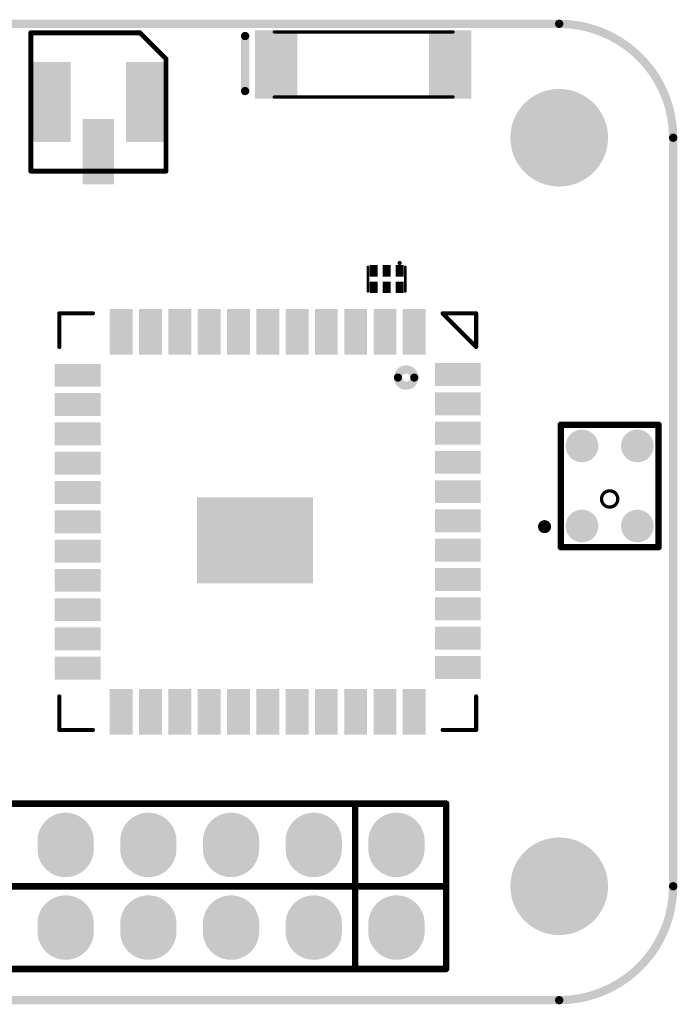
# Model space of a CAD drawing. Header units: millimetres. Extents: x 204.7 to 270.4, y 184.1 to 215.6.
# Tile 6 of 6: x 250.2 to 270.4, y 184.1 to 214.3. Entities that reach past the tile are written whole.
import ezdxf

# ---------------------------------------------------------------- set-up
doc = ezdxf.new("R2010")
doc.units = ezdxf.units.MM
for name, color, linetype in [('BottomLayer', 5, 'Continuous'), ('BottomSolder', 6, 'Continuous'), ('KeepOutLayer', 6, 'Continuous'), ('MidLayer1', 16, 'Continuous'), ('MidLayer2', 76, 'Continuous'), ('MultiLayer', 9, 'Continuous'), ('PadHoleLayer', 156, 'Continuous'), ('TopLayer', 1, 'Continuous'), ('TopOverlay', 2, 'Continuous'), ('TopPaste', 8, 'Continuous'), ('TopSolder', 216, 'Continuous')]:
    doc.layers.add(name, color=color, linetype=linetype)

# ---------------------------------------------------------------- blocks, each defined once
blk = doc.blocks.new('U_FL_R_1')
at = {"layer": 'TopLayer'}
for points in [[(-1.125, 0.95), (1.125, 0.95), (-1.125, 2), (1.125, 2)], [(-2.425, -0.381), (-0.625, -0.381), (-2.425, 0.381), (-0.625, 0.381)], [(-1.125, -2), (1.125, -2), (-1.125, -0.95), (1.125, -0.95)]]:
    blk.add_solid(points, dxfattribs=at)
at = {"layer": 'TopOverlay', "const_width": 0.15}
for points in [[(-2.126, 2.076), (-2.126, -2.076)], [(-2.126, 2.076), (2.126, 2.076)], [(2.126, 2.076), (2.126, -1.274)], [(2.126, -1.274), (1.324, -2.076)], [(-2.126, -2.076), (1.324, -2.076)]]:
    blk.add_lwpolyline(points, dxfattribs=at)
at = {"layer": 'TopOverlay', "const_width": 0.075}
for points in [[(-2.164, 2.076, 1), (-2.089, 2.076, 1)], [(-2.164, 2.076, 1), (-2.089, 2.076, 1)], [(2.089, 2.076, 1), (2.164, 2.076, 1)], [(2.089, 2.076, 1), (2.164, 2.076, 1)], [(2.089, -1.274, 1), (2.164, -1.274, 1)], [(2.089, -1.274, 1), (2.164, -1.274, 1)], [(-2.164, -2.076, 1), (-2.089, -2.076, 1)], [(-2.164, -2.076, 1), (-2.089, -2.076, 1)], [(1.286, -2.076, 1), (1.361, -2.076, 1)], [(1.286, -2.076, 1), (1.361, -2.076, 1)]]:
    blk.add_lwpolyline(points, format="xyb", close=True, dxfattribs=at)
at = {"layer": 'TopPaste'}
for points in [[(-1.125, 0.95), (1.125, 0.95), (-1.125, 2), (1.125, 2)], [(-2.425, -0.381), (-0.625, -0.381), (-2.425, 0.381), (-0.625, 0.381)], [(-1.125, -2), (1.125, -2), (-1.125, -0.95), (1.125, -0.95)]]:
    blk.add_solid(points, dxfattribs=at)
at = {"layer": 'TopSolder'}
for points in [[(-1.227, 0.848), (1.227, 0.848), (-1.227, 2.102), (1.227, 2.102)], [(-2.527, -0.483), (-0.523, -0.483), (-2.527, 0.483), (-0.523, 0.483)], [(-1.227, -2.102), (1.227, -2.102), (-1.227, -0.848), (1.227, -0.848)]]:
    blk.add_solid(points, dxfattribs=at)
blk = doc.blocks.new('H______20X2_4')
at = {"layer": 'BottomLayer', "const_width": 1.524}
for points in [[(-0.127, 0), (0.127, 0)], [(2.413, 0), (2.667, 0)], [(-0.127, -2.54), (0.127, -2.54)], [(2.413, -2.54), (2.667, -2.54)], [(-0.127, -5.08), (0.127, -5.08)], [(2.413, -5.08), (2.667, -5.08)], [(-0.127, -7.62), (0.127, -7.62)], [(2.413, -7.62), (2.667, -7.62)], [(-0.127, -10.16), (0.127, -10.16)], [(2.413, -10.16), (2.667, -10.16)]]:
    blk.add_lwpolyline(points, dxfattribs=at)
at = {"layer": 'BottomLayer', "const_width": 0.762}
for points in [[(-0.508, 0, 1), (0.254, 0, 1)], [(-0.254, 0, 1), (0.508, 0, 1)], [(2.032, 0, 1), (2.794, 0, 1)], [(2.286, 0, 1), (3.048, 0, 1)], [(-0.508, -2.54, 1), (0.254, -2.54, 1)], [(-0.254, -2.54, 1), (0.508, -2.54, 1)], [(2.032, -2.54, 1), (2.794, -2.54, 1)], [(2.286, -2.54, 1), (3.048, -2.54, 1)], [(-0.508, -5.08, 1), (0.254, -5.08, 1)], [(-0.254, -5.08, 1), (0.508, -5.08, 1)], [(2.032, -5.08, 1), (2.794, -5.08, 1)], [(2.286, -5.08, 1), (3.048, -5.08, 1)], [(-0.508, -7.62, 1), (0.254, -7.62, 1)], [(-0.254, -7.62, 1), (0.508, -7.62, 1)], [(2.032, -7.62, 1), (2.794, -7.62, 1)], [(2.286, -7.62, 1), (3.048, -7.62, 1)], [(-0.508, -10.16, 1), (0.254, -10.16, 1)], [(-0.254, -10.16, 1), (0.508, -10.16, 1)], [(2.032, -10.16, 1), (2.794, -10.16, 1)], [(2.286, -10.16, 1), (3.048, -10.16, 1)]]:
    blk.add_lwpolyline(points, format="xyb", close=True, dxfattribs=at)
at = {"layer": 'BottomSolder', "const_width": 1.7272}
for points in [[(-0.127, 0), (0.127, 0)], [(2.413, 0), (2.667, 0)], [(-0.127, -2.54), (0.127, -2.54)], [(2.413, -2.54), (2.667, -2.54)], [(-0.127, -5.08), (0.127, -5.08)], [(2.413, -5.08), (2.667, -5.08)], [(-0.127, -7.62), (0.127, -7.62)], [(2.413, -7.62), (2.667, -7.62)], [(-0.127, -10.16), (0.127, -10.16)], [(2.413, -10.16), (2.667, -10.16)]]:
    blk.add_lwpolyline(points, dxfattribs=at)
at = {"layer": 'BottomSolder', "const_width": 0.8636}
for points in [[(-0.5588, 0, 1), (0.3048, 0, 1)], [(-0.3048, 0, 1), (0.5588, 0, 1)], [(1.9812, 0, 1), (2.8448, 0, 1)], [(2.2352, 0, 1), (3.0988, 0, 1)], [(-0.5588, -2.54, 1), (0.3048, -2.54, 1)], [(-0.3048, -2.54, 1), (0.5588, -2.54, 1)], [(1.9812, -2.54, 1), (2.8448, -2.54, 1)], [(2.2352, -2.54, 1), (3.0988, -2.54, 1)], [(-0.5588, -5.08, 1), (0.3048, -5.08, 1)], [(-0.3048, -5.08, 1), (0.5588, -5.08, 1)], [(1.9812, -5.08, 1), (2.8448, -5.08, 1)], [(2.2352, -5.08, 1), (3.0988, -5.08, 1)], [(-0.5588, -7.62, 1), (0.3048, -7.62, 1)], [(-0.3048, -7.62, 1), (0.5588, -7.62, 1)], [(1.9812, -7.62, 1), (2.8448, -7.62, 1)], [(2.2352, -7.62, 1), (3.0988, -7.62, 1)], [(-0.5588, -10.16, 1), (0.3048, -10.16, 1)], [(-0.3048, -10.16, 1), (0.5588, -10.16, 1)], [(1.9812, -10.16, 1), (2.8448, -10.16, 1)], [(2.2352, -10.16, 1), (3.0988, -10.16, 1)]]:
    blk.add_lwpolyline(points, format="xyb", close=True, dxfattribs=at)
at = {"layer": 'MidLayer1', "const_width": 1.524}
for points in [[(-0.127, 0), (0.127, 0)], [(2.413, 0), (2.667, 0)], [(-0.127, -2.54), (0.127, -2.54)], [(2.413, -2.54), (2.667, -2.54)], [(-0.127, -5.08), (0.127, -5.08)], [(2.413, -5.08), (2.667, -5.08)], [(-0.127, -7.62), (0.127, -7.62)], [(2.413, -7.62), (2.667, -7.62)], [(-0.127, -10.16), (0.127, -10.16)], [(2.413, -10.16), (2.667, -10.16)]]:
    blk.add_lwpolyline(points, dxfattribs=at)
at = {"layer": 'MidLayer1', "const_width": 0.762}
for points in [[(-0.508, 0, 1), (0.254, 0, 1)], [(-0.254, 0, 1), (0.508, 0, 1)], [(2.032, 0, 1), (2.794, 0, 1)], [(2.286, 0, 1), (3.048, 0, 1)], [(-0.508, -2.54, 1), (0.254, -2.54, 1)], [(-0.254, -2.54, 1), (0.508, -2.54, 1)], [(2.032, -2.54, 1), (2.794, -2.54, 1)], [(2.286, -2.54, 1), (3.048, -2.54, 1)], [(-0.508, -5.08, 1), (0.254, -5.08, 1)], [(-0.254, -5.08, 1), (0.508, -5.08, 1)], [(2.032, -5.08, 1), (2.794, -5.08, 1)], [(2.286, -5.08, 1), (3.048, -5.08, 1)], [(-0.508, -7.62, 1), (0.254, -7.62, 1)], [(-0.254, -7.62, 1), (0.508, -7.62, 1)], [(2.032, -7.62, 1), (2.794, -7.62, 1)], [(2.286, -7.62, 1), (3.048, -7.62, 1)], [(-0.508, -10.16, 1), (0.254, -10.16, 1)], [(-0.254, -10.16, 1), (0.508, -10.16, 1)], [(2.032, -10.16, 1), (2.794, -10.16, 1)], [(2.286, -10.16, 1), (3.048, -10.16, 1)]]:
    blk.add_lwpolyline(points, format="xyb", close=True, dxfattribs=at)
at = {"layer": 'MidLayer2', "const_width": 1.524}
for points in [[(-0.127, 0), (0.127, 0)], [(2.413, 0), (2.667, 0)], [(-0.127, -2.54), (0.127, -2.54)], [(2.413, -2.54), (2.667, -2.54)], [(-0.127, -5.08), (0.127, -5.08)], [(2.413, -5.08), (2.667, -5.08)], [(-0.127, -7.62), (0.127, -7.62)], [(2.413, -7.62), (2.667, -7.62)], [(-0.127, -10.16), (0.127, -10.16)], [(2.413, -10.16), (2.667, -10.16)]]:
    blk.add_lwpolyline(points, dxfattribs=at)
at = {"layer": 'MidLayer2', "const_width": 0.762}
for points in [[(-0.508, 0, 1), (0.254, 0, 1)], [(-0.254, 0, 1), (0.508, 0, 1)], [(2.032, 0, 1), (2.794, 0, 1)], [(2.286, 0, 1), (3.048, 0, 1)], [(-0.508, -2.54, 1), (0.254, -2.54, 1)], [(-0.254, -2.54, 1), (0.508, -2.54, 1)], [(2.032, -2.54, 1), (2.794, -2.54, 1)], [(2.286, -2.54, 1), (3.048, -2.54, 1)], [(-0.508, -5.08, 1), (0.254, -5.08, 1)], [(-0.254, -5.08, 1), (0.508, -5.08, 1)], [(2.032, -5.08, 1), (2.794, -5.08, 1)], [(2.286, -5.08, 1), (3.048, -5.08, 1)], [(-0.508, -7.62, 1), (0.254, -7.62, 1)], [(-0.254, -7.62, 1), (0.508, -7.62, 1)], [(2.032, -7.62, 1), (2.794, -7.62, 1)], [(2.286, -7.62, 1), (3.048, -7.62, 1)], [(-0.508, -10.16, 1), (0.254, -10.16, 1)], [(-0.254, -10.16, 1), (0.508, -10.16, 1)], [(2.032, -10.16, 1), (2.794, -10.16, 1)], [(2.286, -10.16, 1), (3.048, -10.16, 1)]]:
    blk.add_lwpolyline(points, format="xyb", close=True, dxfattribs=at)
at = {"layer": 'MultiLayer', "const_width": 1.524}
for points in [[(-0.127, 0), (0.127, 0)], [(2.413, 0), (2.667, 0)], [(-0.127, -2.54), (0.127, -2.54)], [(2.413, -2.54), (2.667, -2.54)], [(-0.127, -5.08), (0.127, -5.08)], [(2.413, -5.08), (2.667, -5.08)], [(-0.127, -7.62), (0.127, -7.62)], [(2.413, -7.62), (2.667, -7.62)], [(-0.127, -10.16), (0.127, -10.16)], [(2.413, -10.16), (2.667, -10.16)]]:
    blk.add_lwpolyline(points, dxfattribs=at)
at = {"layer": 'MultiLayer', "const_width": 0.762}
for points in [[(-0.508, 0, 1), (0.254, 0, 1)], [(-0.254, 0, 1), (0.508, 0, 1)], [(2.032, 0, 1), (2.794, 0, 1)], [(2.286, 0, 1), (3.048, 0, 1)], [(-0.508, -2.54, 1), (0.254, -2.54, 1)], [(-0.254, -2.54, 1), (0.508, -2.54, 1)], [(2.032, -2.54, 1), (2.794, -2.54, 1)], [(2.286, -2.54, 1), (3.048, -2.54, 1)], [(-0.508, -5.08, 1), (0.254, -5.08, 1)], [(-0.254, -5.08, 1), (0.508, -5.08, 1)], [(2.032, -5.08, 1), (2.794, -5.08, 1)], [(2.286, -5.08, 1), (3.048, -5.08, 1)], [(-0.508, -7.62, 1), (0.254, -7.62, 1)], [(-0.254, -7.62, 1), (0.508, -7.62, 1)], [(2.032, -7.62, 1), (2.794, -7.62, 1)], [(2.286, -7.62, 1), (3.048, -7.62, 1)], [(-0.508, -10.16, 1), (0.254, -10.16, 1)], [(-0.254, -10.16, 1), (0.508, -10.16, 1)], [(2.032, -10.16, 1), (2.794, -10.16, 1)], [(2.286, -10.16, 1), (3.048, -10.16, 1)]]:
    blk.add_lwpolyline(points, format="xyb", close=True, dxfattribs=at)
at = {"layer": 'PadHoleLayer', "const_width": 0.4445}
for points in [[(-0.22225, 0, 1), (0.22225, 0, 1)], [(2.31775, 0, 1), (2.76225, 0, 1)], [(-0.22225, -2.54, 1), (0.22225, -2.54, 1)], [(2.31775, -2.54, 1), (2.76225, -2.54, 1)], [(-0.22225, -5.08, 1), (0.22225, -5.08, 1)], [(2.31775, -5.08, 1), (2.76225, -5.08, 1)], [(-0.22225, -7.62, 1), (0.22225, -7.62, 1)], [(2.31775, -7.62, 1), (2.76225, -7.62, 1)], [(-0.22225, -10.16, 1), (0.22225, -10.16, 1)], [(2.31775, -10.16, 1), (2.76225, -10.16, 1)]]:
    blk.add_lwpolyline(points, format="xyb", close=True, dxfattribs=at)
at = {"layer": 'TopLayer', "const_width": 1.524}
for points in [[(-0.127, 0), (0.127, 0)], [(2.413, 0), (2.667, 0)], [(-0.127, -2.54), (0.127, -2.54)], [(2.413, -2.54), (2.667, -2.54)], [(-0.127, -5.08), (0.127, -5.08)], [(2.413, -5.08), (2.667, -5.08)], [(-0.127, -7.62), (0.127, -7.62)], [(2.413, -7.62), (2.667, -7.62)], [(-0.127, -10.16), (0.127, -10.16)], [(2.413, -10.16), (2.667, -10.16)]]:
    blk.add_lwpolyline(points, dxfattribs=at)
at = {"layer": 'TopLayer', "const_width": 0.762}
for points in [[(-0.508, 0, 1), (0.254, 0, 1)], [(-0.254, 0, 1), (0.508, 0, 1)], [(2.032, 0, 1), (2.794, 0, 1)], [(2.286, 0, 1), (3.048, 0, 1)], [(-0.508, -2.54, 1), (0.254, -2.54, 1)], [(-0.254, -2.54, 1), (0.508, -2.54, 1)], [(2.032, -2.54, 1), (2.794, -2.54, 1)], [(2.286, -2.54, 1), (3.048, -2.54, 1)], [(-0.508, -5.08, 1), (0.254, -5.08, 1)], [(-0.254, -5.08, 1), (0.508, -5.08, 1)], [(2.032, -5.08, 1), (2.794, -5.08, 1)], [(2.286, -5.08, 1), (3.048, -5.08, 1)], [(-0.508, -7.62, 1), (0.254, -7.62, 1)], [(-0.254, -7.62, 1), (0.508, -7.62, 1)], [(2.032, -7.62, 1), (2.794, -7.62, 1)], [(2.286, -7.62, 1), (3.048, -7.62, 1)], [(-0.508, -10.16, 1), (0.254, -10.16, 1)], [(-0.254, -10.16, 1), (0.508, -10.16, 1)], [(2.032, -10.16, 1), (2.794, -10.16, 1)], [(2.286, -10.16, 1), (3.048, -10.16, 1)]]:
    blk.add_lwpolyline(points, format="xyb", close=True, dxfattribs=at)
at = {"layer": 'TopOverlay', "const_width": 0.2}
for points in [[(-1.27, -49.53), (-1.27, 1.524)], [(1.27, 1.524), (-1.27, 1.524)], [(3.81, 1.524), (1.27, 1.524)], [(1.27, -49.53), (1.27, 1.524)], [(1.27, -49.53), (1.27, 1.524)], [(3.81, -49.53), (3.81, 1.524)], [(1.27, -1.27), (-1.27, -1.27)], [(3.81, -1.27), (1.27, -1.27)]]:
    blk.add_lwpolyline(points, dxfattribs=at)
at = {"layer": 'TopOverlay', "const_width": 0.1}
for points in [[(-1.32, 1.524, 1), (-1.22, 1.524, 1)], [(-1.32, 1.524, 1), (-1.22, 1.524, 1)], [(1.22, 1.524, 1), (1.32, 1.524, 1)], [(1.22, 1.524, 1), (1.32, 1.524, 1)], [(1.22, 1.524, 1), (1.32, 1.524, 1)], [(1.22, 1.524, 1), (1.32, 1.524, 1)], [(3.76, 1.524, 1), (3.86, 1.524, 1)], [(3.76, 1.524, 1), (3.86, 1.524, 1)], [(-1.32, -1.27, 1), (-1.22, -1.27, 1)], [(1.22, -1.27, 1), (1.32, -1.27, 1)], [(1.22, -1.27, 1), (1.32, -1.27, 1)], [(3.76, -1.27, 1), (3.86, -1.27, 1)]]:
    blk.add_lwpolyline(points, format="xyb", close=True, dxfattribs=at)
at = {"layer": 'TopSolder', "const_width": 1.7272}
for points in [[(-0.127, 0), (0.127, 0)], [(2.413, 0), (2.667, 0)], [(-0.127, -2.54), (0.127, -2.54)], [(2.413, -2.54), (2.667, -2.54)], [(-0.127, -5.08), (0.127, -5.08)], [(2.413, -5.08), (2.667, -5.08)], [(-0.127, -7.62), (0.127, -7.62)], [(2.413, -7.62), (2.667, -7.62)], [(-0.127, -10.16), (0.127, -10.16)], [(2.413, -10.16), (2.667, -10.16)]]:
    blk.add_lwpolyline(points, dxfattribs=at)
at = {"layer": 'TopSolder', "const_width": 0.8636}
for points in [[(-0.5588, 0, 1), (0.3048, 0, 1)], [(-0.3048, 0, 1), (0.5588, 0, 1)], [(1.9812, 0, 1), (2.8448, 0, 1)], [(2.2352, 0, 1), (3.0988, 0, 1)], [(-0.5588, -2.54, 1), (0.3048, -2.54, 1)], [(-0.3048, -2.54, 1), (0.5588, -2.54, 1)], [(1.9812, -2.54, 1), (2.8448, -2.54, 1)], [(2.2352, -2.54, 1), (3.0988, -2.54, 1)], [(-0.5588, -5.08, 1), (0.3048, -5.08, 1)], [(-0.3048, -5.08, 1), (0.5588, -5.08, 1)], [(1.9812, -5.08, 1), (2.8448, -5.08, 1)], [(2.2352, -5.08, 1), (3.0988, -5.08, 1)], [(-0.5588, -7.62, 1), (0.3048, -7.62, 1)], [(-0.3048, -7.62, 1), (0.5588, -7.62, 1)], [(1.9812, -7.62, 1), (2.8448, -7.62, 1)], [(2.2352, -7.62, 1), (3.0988, -7.62, 1)], [(-0.5588, -10.16, 1), (0.3048, -10.16, 1)], [(-0.3048, -10.16, 1), (0.5588, -10.16, 1)], [(1.9812, -10.16, 1), (2.8448, -10.16, 1)], [(2.2352, -10.16, 1), (3.0988, -10.16, 1)]]:
    blk.add_lwpolyline(points, format="xyb", close=True, dxfattribs=at)
blk = doc.blocks.new('QFN44__6223A_SRD_10')
at = {"layer": 'TopLayer'}
for points in [[(-4.25, 6.437), (-4.75, 6.437), (-4.25, 5.237), (-4.75, 5.237)], [(-3.35, 6.437), (-3.85, 6.437), (-3.35, 5.237), (-3.85, 5.237)], [(-2.45, 6.437), (-2.95, 6.437), (-2.45, 5.237), (-2.95, 5.237)], [(-1.55, 6.437), (-2.05, 6.437), (-1.55, 5.237), (-2.05, 5.237)], [(-0.65, 6.437), (-1.15, 6.437), (-0.65, 5.237), (-1.15, 5.237)], [(0.25, 6.437), (-0.25, 6.437), (0.25, 5.237), (-0.25, 5.237)], [(1.15, 6.437), (0.65, 6.437), (1.15, 5.237), (0.65, 5.237)], [(2.05, 6.437), (1.55, 6.437), (2.05, 5.237), (1.55, 5.237)], [(2.95, 6.437), (2.45, 6.437), (2.95, 5.237), (2.45, 5.237)], [(3.35, 5.237), (3.85, 5.237), (3.35, 6.437), (3.85, 6.437)], [(4.25, 5.237), (4.75, 5.237), (4.25, 6.437), (4.75, 6.437)], [(-6.438, 4.725), (-6.438, 4.225), (-5.238, 4.725), (-5.238, 4.225)], [(6.437, 4.25), (6.437, 4.75), (5.237, 4.25), (5.237, 4.75)], [(-6.438, 3.825), (-6.438, 3.325), (-5.238, 3.825), (-5.238, 3.325)], [(6.437, 3.35), (6.437, 3.85), (5.237, 3.35), (5.237, 3.85)], [(-6.438, 2.925), (-6.438, 2.425), (-5.238, 2.925), (-5.238, 2.425)], [(6.437, 2.45), (6.437, 2.95), (5.237, 2.45), (5.237, 2.95)], [(-5.238, 1.525), (-5.238, 2.025), (-6.438, 1.525), (-6.438, 2.025)], [(6.437, 1.55), (6.437, 2.05), (5.237, 1.55), (5.237, 2.05)], [(-1.288, 1.792), (-1.288, -0.648), (2.072, 1.792), (2.072, -0.648)], [(-5.238, 0.625), (-5.238, 1.125), (-6.438, 0.625), (-6.438, 1.125)], [(6.437, 0.65), (6.437, 1.15), (5.237, 0.65), (5.237, 1.15)], [(-5.238, -0.275), (-5.238, 0.225), (-6.438, -0.275), (-6.438, 0.225)], [(6.437, -0.25), (6.437, 0.25), (5.237, -0.25), (5.237, 0.25)], [(-5.238, -1.175), (-5.238, -0.675), (-6.438, -1.175), (-6.438, -0.675)], [(6.437, -1.15), (6.437, -0.65), (5.237, -1.15), (5.237, -0.65)], [(-5.238, -2.075), (-5.238, -1.575), (-6.438, -2.075), (-6.438, -1.575)], [(6.437, -2.05), (6.437, -1.55), (5.237, -2.05), (5.237, -1.55)], [(-5.238, -2.975), (-5.238, -2.475), (-6.438, -2.975), (-6.438, -2.475)], [(6.437, -2.95), (6.437, -2.45), (5.237, -2.95), (5.237, -2.45)], [(-5.238, -3.875), (-5.238, -3.375), (-6.438, -3.875), (-6.438, -3.375)], [(6.437, -3.85), (6.437, -3.35), (5.237, -3.85), (5.237, -3.35)], [(-5.238, -4.775), (-5.238, -4.275), (-6.438, -4.775), (-6.438, -4.275)], [(6.437, -4.75), (6.437, -4.25), (5.237, -4.75), (5.237, -4.25)], [(-4.25, -5.238), (-4.75, -5.238), (-4.25, -6.438), (-4.75, -6.438)], [(-3.35, -5.238), (-3.85, -5.238), (-3.35, -6.438), (-3.85, -6.438)], [(-2.45, -5.238), (-2.95, -5.238), (-2.45, -6.438), (-2.95, -6.438)], [(-1.55, -5.238), (-2.05, -5.238), (-1.55, -6.438), (-2.05, -6.438)], [(-0.65, -5.238), (-1.15, -5.238), (-0.65, -6.438), (-1.15, -6.438)], [(0.25, -5.238), (-0.25, -5.238), (0.25, -6.438), (-0.25, -6.438)], [(1.15, -5.238), (0.65, -5.238), (1.15, -6.438), (0.65, -6.438)], [(2.05, -5.238), (1.55, -5.238), (2.05, -6.438), (1.55, -6.438)], [(2.95, -5.238), (2.45, -5.238), (2.95, -6.438), (2.45, -6.438)], [(3.85, -5.238), (3.35, -5.238), (3.85, -6.438), (3.35, -6.438)], [(4.75, -5.238), (4.25, -5.238), (4.75, -6.438), (4.25, -6.438)]]:
    blk.add_solid(points, dxfattribs=at)
at = {"layer": 'TopOverlay', "const_width": 0.127}
for points in [[(-6.4, 6.397), (-6.4, 5.367)], [(-5.37, 6.397), (-6.4, 6.397)], [(6.4, 6.397), (5.37, 6.397)], [(6.4, 6.397), (6.4, 5.367)], [(-6.35, -5.422), (-6.4, -5.372)], [(-6.4, -6.403), (-6.4, -5.372)], [(-5.37, -6.403), (-6.35, -5.422)], [(6.4, -5.372), (6.4, -6.4)], [(-5.37, -6.403), (-6.4, -6.403)], [(6.4, -6.403), (5.37, -6.403)], [(6.4, -6.4), (6.4, -6.403)]]:
    blk.add_lwpolyline(points, dxfattribs=at)
at = {"layer": 'TopOverlay'}
for points, const_width in [([(-6.432, 6.397, 1), (-6.368, 6.397, 1)], 0.0635), ([(-6.432, 6.397, 1), (-6.368, 6.397, 1)], 0.0635), ([(-5.402, 6.397, 1), (-5.338, 6.397, 1)], 0.0635), ([(5.338, 6.397, 1), (5.402, 6.397, 1)], 0.0635), ([(6.368, 6.397, 1), (6.432, 6.397, 1)], 0.0635), ([(6.368, 6.397, 1), (6.432, 6.397, 1)], 0.0635), ([(-6.432, 5.367, 1), (-6.368, 5.367, 1)], 0.0635), ([(6.368, 5.367, 1), (6.432, 5.367, 1)], 0.0635), ([(-4, -4.43, 1), (-4.5, -4.43, 1)], 0.25), ([(-4.562, -4.43, 1), (-4.437, -4.43, 1)], 0.125), ([(-4.062, -4.43, 1), (-3.937, -4.43, 1)], 0.125), ([(-6.432, -5.372, 1), (-6.368, -5.372, 1)], 0.0635), ([(-6.432, -5.372, 1), (-6.368, -5.372, 1)], 0.0635), ([(-6.382, -5.422, 1), (-6.318, -5.422, 1)], 0.0635), ([(-6.382, -5.422, 1), (-6.318, -5.422, 1)], 0.0635), ([(6.368, -5.372, 1), (6.432, -5.372, 1)], 0.0635), ([(-6.432, -6.403, 1), (-6.368, -6.403, 1)], 0.0635), ([(-6.432, -6.403, 1), (-6.368, -6.403, 1)], 0.0635), ([(-5.402, -6.403, 1), (-5.338, -6.403, 1)], 0.0635), ([(-5.402, -6.403, 1), (-5.338, -6.403, 1)], 0.0635), ([(5.338, -6.403, 1), (5.402, -6.403, 1)], 0.0635), ([(6.368, -6.4, 1), (6.432, -6.4, 1)], 0.0635), ([(6.368, -6.4, 1), (6.432, -6.4, 1)], 0.0635), ([(6.368, -6.403, 1), (6.432, -6.403, 1)], 0.0635), ([(6.368, -6.403, 1), (6.432, -6.403, 1)], 0.0635)]:
    blk.add_lwpolyline(points, format="xyb", close=True, dxfattribs=dict(at, const_width=const_width))
at = {"layer": 'TopPaste'}
for points in [[(-4.25, 6.437), (-4.75, 6.437), (-4.25, 5.237), (-4.75, 5.237)], [(-3.35, 6.437), (-3.85, 6.437), (-3.35, 5.237), (-3.85, 5.237)], [(-2.45, 6.437), (-2.95, 6.437), (-2.45, 5.237), (-2.95, 5.237)], [(-1.55, 6.437), (-2.05, 6.437), (-1.55, 5.237), (-2.05, 5.237)], [(-0.65, 6.437), (-1.15, 6.437), (-0.65, 5.237), (-1.15, 5.237)], [(0.25, 6.437), (-0.25, 6.437), (0.25, 5.237), (-0.25, 5.237)], [(1.15, 6.437), (0.65, 6.437), (1.15, 5.237), (0.65, 5.237)], [(2.05, 6.437), (1.55, 6.437), (2.05, 5.237), (1.55, 5.237)], [(2.95, 6.437), (2.45, 6.437), (2.95, 5.237), (2.45, 5.237)], [(3.35, 5.237), (3.85, 5.237), (3.35, 6.437), (3.85, 6.437)], [(4.25, 5.237), (4.75, 5.237), (4.25, 6.437), (4.75, 6.437)], [(-6.438, 4.725), (-6.438, 4.225), (-5.238, 4.725), (-5.238, 4.225)], [(6.437, 4.25), (6.437, 4.75), (5.237, 4.25), (5.237, 4.75)], [(-6.438, 3.825), (-6.438, 3.325), (-5.238, 3.825), (-5.238, 3.325)], [(6.437, 3.35), (6.437, 3.85), (5.237, 3.35), (5.237, 3.85)], [(-6.438, 2.925), (-6.438, 2.425), (-5.238, 2.925), (-5.238, 2.425)], [(6.437, 2.45), (6.437, 2.95), (5.237, 2.45), (5.237, 2.95)], [(-5.238, 1.525), (-5.238, 2.025), (-6.438, 1.525), (-6.438, 2.025)], [(6.437, 1.55), (6.437, 2.05), (5.237, 1.55), (5.237, 2.05)], [(-1.288, 1.792), (-1.288, -0.648), (2.072, 1.792), (2.072, -0.648)], [(-5.238, 0.625), (-5.238, 1.125), (-6.438, 0.625), (-6.438, 1.125)], [(6.437, 0.65), (6.437, 1.15), (5.237, 0.65), (5.237, 1.15)], [(-5.238, -0.275), (-5.238, 0.225), (-6.438, -0.275), (-6.438, 0.225)], [(6.437, -0.25), (6.437, 0.25), (5.237, -0.25), (5.237, 0.25)], [(-5.238, -1.175), (-5.238, -0.675), (-6.438, -1.175), (-6.438, -0.675)], [(6.437, -1.15), (6.437, -0.65), (5.237, -1.15), (5.237, -0.65)], [(-5.238, -2.075), (-5.238, -1.575), (-6.438, -2.075), (-6.438, -1.575)], [(6.437, -2.05), (6.437, -1.55), (5.237, -2.05), (5.237, -1.55)], [(-5.238, -2.975), (-5.238, -2.475), (-6.438, -2.975), (-6.438, -2.475)], [(6.437, -2.95), (6.437, -2.45), (5.237, -2.95), (5.237, -2.45)], [(-5.238, -3.875), (-5.238, -3.375), (-6.438, -3.875), (-6.438, -3.375)], [(6.437, -3.85), (6.437, -3.35), (5.237, -3.85), (5.237, -3.35)], [(-5.238, -4.775), (-5.238, -4.275), (-6.438, -4.775), (-6.438, -4.275)], [(6.437, -4.75), (6.437, -4.25), (5.237, -4.75), (5.237, -4.25)], [(-4.25, -5.238), (-4.75, -5.238), (-4.25, -6.438), (-4.75, -6.438)], [(-3.35, -5.238), (-3.85, -5.238), (-3.35, -6.438), (-3.85, -6.438)], [(-2.45, -5.238), (-2.95, -5.238), (-2.45, -6.438), (-2.95, -6.438)], [(-1.55, -5.238), (-2.05, -5.238), (-1.55, -6.438), (-2.05, -6.438)], [(-0.65, -5.238), (-1.15, -5.238), (-0.65, -6.438), (-1.15, -6.438)], [(0.25, -5.238), (-0.25, -5.238), (0.25, -6.438), (-0.25, -6.438)], [(1.15, -5.238), (0.65, -5.238), (1.15, -6.438), (0.65, -6.438)], [(2.05, -5.238), (1.55, -5.238), (2.05, -6.438), (1.55, -6.438)], [(2.95, -5.238), (2.45, -5.238), (2.95, -6.438), (2.45, -6.438)], [(3.85, -5.238), (3.35, -5.238), (3.85, -6.438), (3.35, -6.438)], [(4.75, -5.238), (4.25, -5.238), (4.75, -6.438), (4.25, -6.438)]]:
    blk.add_solid(points, dxfattribs=at)
at = {"layer": 'TopSolder'}
for points in [[(-4.148, 6.539), (-4.852, 6.539), (-4.148, 5.136), (-4.852, 5.136)], [(-3.248, 6.539), (-3.952, 6.539), (-3.248, 5.136), (-3.952, 5.136)], [(-2.348, 6.539), (-3.052, 6.539), (-2.348, 5.136), (-3.052, 5.136)], [(-1.448, 6.539), (-2.152, 6.539), (-1.448, 5.136), (-2.152, 5.136)], [(-0.548, 6.539), (-1.252, 6.539), (-0.548, 5.136), (-1.252, 5.136)], [(0.352, 6.539), (-0.352, 6.539), (0.352, 5.136), (-0.352, 5.136)], [(1.252, 6.539), (0.548, 6.539), (1.252, 5.136), (0.548, 5.136)], [(2.152, 6.539), (1.448, 6.539), (2.152, 5.136), (1.448, 5.136)], [(3.052, 6.539), (2.348, 6.539), (3.052, 5.136), (2.348, 5.136)], [(3.248, 5.136), (3.952, 5.136), (3.248, 6.539), (3.952, 6.539)], [(4.148, 5.136), (4.852, 5.136), (4.148, 6.539), (4.852, 6.539)], [(6.539, 4.148), (6.539, 4.852), (5.136, 4.148), (5.136, 4.852)], [(-6.539, 4.827), (-6.539, 4.123), (-5.136, 4.827), (-5.136, 4.123)], [(6.539, 3.248), (6.539, 3.952), (5.136, 3.248), (5.136, 3.952)], [(-6.539, 3.927), (-6.539, 3.223), (-5.136, 3.927), (-5.136, 3.223)], [(-6.539, 3.027), (-6.539, 2.323), (-5.136, 3.027), (-5.136, 2.323)], [(6.539, 2.348), (6.539, 3.052), (5.136, 2.348), (5.136, 3.052)], [(-5.136, 1.423), (-5.136, 2.127), (-6.539, 1.423), (-6.539, 2.127)], [(6.539, 1.448), (6.539, 2.152), (5.136, 1.448), (5.136, 2.152)], [(-1.39, 1.893), (-1.39, -0.75), (2.173, 1.893), (2.173, -0.75)], [(-5.136, 0.523), (-5.136, 1.227), (-6.539, 0.523), (-6.539, 1.227)], [(6.539, 0.548), (6.539, 1.252), (5.136, 0.548), (5.136, 1.252)], [(-5.136, -0.377), (-5.136, 0.327), (-6.539, -0.377), (-6.539, 0.327)], [(6.539, -0.352), (6.539, 0.352), (5.136, -0.352), (5.136, 0.352)], [(-5.136, -1.277), (-5.136, -0.573), (-6.539, -1.277), (-6.539, -0.573)], [(6.539, -1.252), (6.539, -0.548), (5.136, -1.252), (5.136, -0.548)], [(-5.136, -2.177), (-5.136, -1.473), (-6.539, -2.177), (-6.539, -1.473)], [(6.539, -2.152), (6.539, -1.448), (5.136, -2.152), (5.136, -1.448)], [(-5.136, -3.077), (-5.136, -2.373), (-6.539, -3.077), (-6.539, -2.373)], [(6.539, -3.052), (6.539, -2.348), (5.136, -3.052), (5.136, -2.348)], [(-5.136, -3.977), (-5.136, -3.273), (-6.539, -3.977), (-6.539, -3.273)], [(6.539, -3.952), (6.539, -3.248), (5.136, -3.952), (5.136, -3.248)], [(-5.136, -4.877), (-5.136, -4.173), (-6.539, -4.877), (-6.539, -4.173)], [(6.539, -4.852), (6.539, -4.148), (5.136, -4.852), (5.136, -4.148)], [(-4.148, -5.136), (-4.852, -5.136), (-4.148, -6.539), (-4.852, -6.539)], [(-3.248, -5.136), (-3.952, -5.136), (-3.248, -6.539), (-3.952, -6.539)], [(-2.348, -5.136), (-3.052, -5.136), (-2.348, -6.539), (-3.052, -6.539)], [(-1.448, -5.136), (-2.152, -5.136), (-1.448, -6.539), (-2.152, -6.539)], [(-0.548, -5.136), (-1.252, -5.136), (-0.548, -6.539), (-1.252, -6.539)], [(0.352, -5.136), (-0.352, -5.136), (0.352, -6.539), (-0.352, -6.539)], [(1.252, -5.136), (0.548, -5.136), (1.252, -6.539), (0.548, -6.539)], [(2.152, -5.136), (1.448, -5.136), (2.152, -6.539), (1.448, -6.539)], [(3.052, -5.136), (2.348, -5.136), (3.052, -6.539), (2.348, -6.539)], [(3.952, -5.136), (3.248, -5.136), (3.952, -6.539), (3.248, -6.539)], [(4.852, -5.136), (4.148, -5.136), (4.852, -6.539), (4.148, -6.539)]]:
    blk.add_solid(points, dxfattribs=at)
blk = doc.blocks.new('AOS3729A_T42_14')
at = {"layer": 'TopLayer', "const_width": 0.4}
for points in [[(-1.05, 1.23, 1), (-0.65, 1.23, 1)], [(0.65, 1.23, 1), (1.05, 1.23, 1)], [(-1.05, -1.23, 1), (-0.65, -1.23, 1)], [(0.65, -1.23, 1), (1.05, -1.23, 1)]]:
    blk.add_lwpolyline(points, format="xyb", close=True, dxfattribs=at)
at = {"layer": 'TopOverlay', "const_width": 0.2}
for points in [[(1.5, 1.88), (-1.5, 1.88)], [(-1.5, 1.88), (-1.5, -1.88)], [(1.5, 1.88), (1.5, -1.88)], [(1.5, -1.88), (-1.5, -1.88)]]:
    blk.add_lwpolyline(points, dxfattribs=at)
at = {"layer": 'TopOverlay'}
for points, const_width in [([(-1.55, 1.88, 1), (-1.45, 1.88, 1)], 0.1), ([(-1.55, 1.88, 1), (-1.45, 1.88, 1)], 0.1), ([(1.45, 1.88, 1), (1.55, 1.88, 1)], 0.1), ([(1.45, 1.88, 1), (1.55, 1.88, 1)], 0.1), ([(2.1, 1.25, 1), (1.9, 1.25, 1)], 0.2), ([(1.85, 1.25, 1), (1.95, 1.25, 1)], 0.1), ([(2.05, 1.25, 1), (2.15, 1.25, 1)], 0.1), ([(0.25, 0.4, 1), (-0.25, 0.4, 1)], 0.1), ([(-0.275, 0.4, 1), (-0.225, 0.4, 1)], 0.05), ([(0.225, 0.4, 1), (0.275, 0.4, 1)], 0.05), ([(-1.55, -1.88, 1), (-1.45, -1.88, 1)], 0.1), ([(-1.55, -1.88, 1), (-1.45, -1.88, 1)], 0.1), ([(1.45, -1.88, 1), (1.55, -1.88, 1)], 0.1), ([(1.45, -1.88, 1), (1.55, -1.88, 1)], 0.1)]:
    blk.add_lwpolyline(points, format="xyb", close=True, dxfattribs=dict(at, const_width=const_width))
at = {"layer": 'TopPaste', "const_width": 0.4}
for points in [[(-1.05, 1.23, 1), (-0.65, 1.23, 1)], [(0.65, 1.23, 1), (1.05, 1.23, 1)], [(-1.05, -1.23, 1), (-0.65, -1.23, 1)], [(0.65, -1.23, 1), (1.05, -1.23, 1)]]:
    blk.add_lwpolyline(points, format="xyb", close=True, dxfattribs=at)
at = {"layer": 'TopSolder', "const_width": 0.502}
for points in [[(-1.101, 1.23, 1), (-0.599, 1.23, 1)], [(0.599, 1.23, 1), (1.101, 1.23, 1)], [(-1.101, -1.23, 1), (-0.599, -1.23, 1)], [(0.599, -1.23, 1), (1.101, -1.23, 1)]]:
    blk.add_lwpolyline(points, format="xyb", close=True, dxfattribs=at)
blk = doc.blocks.new('DFN_6_L1_1_W0_7_P0_40_BL_17')
at = {"layer": 'TopLayer'}
for points in [[(-0.105, 0.505), (-0.405, 0.505), (-0.105, 0.305), (-0.405, 0.305)], [(0.405, 0.505), (0.105, 0.505), (0.405, 0.305), (0.105, 0.305)], [(-0.105, 0.105), (-0.405, 0.105), (-0.105, -0.095), (-0.405, -0.095)], [(0.405, 0.105), (0.105, 0.105), (0.405, -0.095), (0.105, -0.095)], [(-0.105, -0.295), (-0.405, -0.295), (-0.105, -0.495), (-0.405, -0.495)], [(0.405, -0.295), (0.105, -0.295), (0.405, -0.495), (0.105, -0.495)]]:
    blk.add_solid(points, dxfattribs=at)
at = {"layer": 'TopOverlay', "const_width": 0.08}
for points in [[(0.375, 0.58), (-0.375, 0.58)], [(0.375, -0.57), (-0.375, -0.57)]]:
    blk.add_lwpolyline(points, dxfattribs=at)
at = {"layer": 'TopOverlay'}
for points, const_width in [([(-0.395, 0.58, 1), (-0.355, 0.58, 1)], 0.04), ([(0.355, 0.58, 1), (0.395, 0.58, 1)], 0.04), ([(-0.481, 0.405, 1), (-0.509, 0.405, 1)], 0.1), ([(-0.534, 0.405, 1), (-0.484, 0.405, 1)], 0.05), ([(-0.506, 0.405, 1), (-0.456, 0.405, 1)], 0.05), ([(-0.395, -0.57, 1), (-0.355, -0.57, 1)], 0.04), ([(0.355, -0.57, 1), (0.395, -0.57, 1)], 0.04)]:
    blk.add_lwpolyline(points, format="xyb", close=True, dxfattribs=dict(at, const_width=const_width))
at = {"layer": 'TopPaste'}
for points in [[(-0.105, 0.505), (-0.405, 0.505), (-0.105, 0.305), (-0.405, 0.305)], [(0.405, 0.505), (0.105, 0.505), (0.405, 0.305), (0.105, 0.305)], [(-0.105, 0.105), (-0.405, 0.105), (-0.105, -0.095), (-0.405, -0.095)], [(0.405, 0.105), (0.105, 0.105), (0.405, -0.095), (0.105, -0.095)], [(-0.105, -0.295), (-0.405, -0.295), (-0.105, -0.495), (-0.405, -0.495)], [(0.405, -0.295), (0.105, -0.295), (0.405, -0.495), (0.105, -0.495)]]:
    blk.add_solid(points, dxfattribs=at)
at = {"layer": 'TopSolder'}
for points in [[(-0.08, 0.53), (-0.43, 0.53), (-0.08, 0.28), (-0.43, 0.28)], [(0.43, 0.53), (0.08, 0.53), (0.43, 0.28), (0.08, 0.28)], [(-0.08, 0.13), (-0.43, 0.13), (-0.08, -0.12), (-0.43, -0.12)], [(0.43, 0.13), (0.08, 0.13), (0.43, -0.12), (0.08, -0.12)], [(-0.08, -0.27), (-0.43, -0.27), (-0.08, -0.52), (-0.43, -0.52)], [(0.43, -0.27), (0.08, -0.27), (0.43, -0.52), (0.08, -0.52)]]:
    blk.add_solid(points, dxfattribs=at)
blk = doc.blocks.new('R6720_18')
at = {"layer": 'TopLayer'}
for points in [[(-2.09, 1), (-3.29, 1), (-2.09, -1), (-3.29, -1)], [(3.25, 1), (2.05, 1), (3.25, -1), (2.05, -1)]]:
    blk.add_solid(points, dxfattribs=at)
at = {"layer": 'TopOverlay'}
for points, const_width in [([(-3.645, 0.876), (-3.644, -0.816)], 0.254), ([(-2.75, 1), (2.74, 1)], 0.1), ([(-2.75, -1), (2.74, -1)], 0.1)]:
    blk.add_lwpolyline(points, dxfattribs=dict(at, const_width=const_width))
for points, const_width in [([(-3.708, 0.876, 1), (-3.581, 0.876, 1)], 0.127), ([(-2.775, 1, 1), (-2.725, 1, 1)], 0.05), ([(2.715, 1, 1), (2.765, 1, 1)], 0.05), ([(-3.708, -0.816, 1), (-3.581, -0.816, 1)], 0.127), ([(-2.775, -1, 1), (-2.725, -1, 1)], 0.05), ([(2.715, -1, 1), (2.765, -1, 1)], 0.05)]:
    blk.add_lwpolyline(points, format="xyb", close=True, dxfattribs=dict(at, const_width=const_width))
at = {"layer": 'TopPaste'}
for points in [[(-2.09, 1), (-3.29, 1), (-2.09, -1), (-3.29, -1)], [(3.25, 1), (2.05, 1), (3.25, -1), (2.05, -1)]]:
    blk.add_solid(points, dxfattribs=at)
at = {"layer": 'TopSolder'}
for points in [[(-2.04, 1.05), (-3.34, 1.05), (-2.04, -1.05), (-3.34, -1.05)], [(3.3, 1.05), (2, 1.05), (3.3, -1.05), (2, -1.05)]]:
    blk.add_solid(points, dxfattribs=at)

msp = doc.modelspace()

# ---------------------------------------------------------------- linework, layer by layer
at = {"layer": 'BottomLayer', "const_width": 1.375}
for points in [[(266.101, 210.706, 1), (267.476, 210.706, 1)], [(266.101, 187.706, 1), (267.476, 187.706, 1)]]:
    msp.add_lwpolyline(points, format="xyb", close=True, dxfattribs=at)
at = {"layer": 'BottomSolder', "const_width": 1.477}
for points in [[(266.05, 210.706, 1), (267.526, 210.706, 1)], [(266.05, 187.706, 1), (267.526, 187.706, 1)]]:
    msp.add_lwpolyline(points, format="xyb", close=True, dxfattribs=at)
at = {"layer": 'KeepOutLayer', "const_width": 0.254}
for points in [[(208.788, 214.206), (266.788, 214.206)], [(270.288, 187.706), (270.288, 210.706)], [(208.788, 184.206), (266.788, 184.206)]]:
    msp.add_lwpolyline(points, dxfattribs=at)
at = {"layer": 'KeepOutLayer', "const_width": 0.127}
for points in [[(266.725, 214.206, 1), (266.852, 214.206, 1)], [(266.725, 214.206, 1), (266.852, 214.206, 1)], [(270.225, 210.706, 1), (270.352, 210.706, 1)], [(270.225, 210.706, 1), (270.352, 210.706, 1)], [(270.225, 187.706, 1), (270.352, 187.706, 1)], [(270.225, 187.706, 1), (270.352, 187.706, 1)], [(266.725, 184.206, 1), (266.852, 184.206, 1)], [(266.725, 184.206, 1), (266.852, 184.206, 1)]]:
    msp.add_lwpolyline(points, format="xyb", close=True, dxfattribs=at)
at = {"layer": 'KeepOutLayer', "const_width": 0.254}
for points in [[(266.788, 214.206, -0.414214), (270.288, 210.706)], [(270.288, 187.706, -0.414214), (266.788, 184.206)]]:
    msp.add_lwpolyline(points, format="xyb", dxfattribs=at)
at = {"layer": 'MidLayer1', "const_width": 1.375}
for points in [[(266.101, 210.706, 1), (267.476, 210.706, 1)], [(266.101, 187.706, 1), (267.476, 187.706, 1)]]:
    msp.add_lwpolyline(points, format="xyb", close=True, dxfattribs=at)
at = {"layer": 'MidLayer2', "const_width": 1.375}
for points in [[(266.101, 210.706, 1), (267.476, 210.706, 1)], [(266.101, 187.706, 1), (267.476, 187.706, 1)]]:
    msp.add_lwpolyline(points, format="xyb", close=True, dxfattribs=at)
at = {"layer": 'MultiLayer', "const_width": 1.375}
for points in [[(266.101, 210.706, 1), (267.476, 210.706, 1)], [(266.101, 187.706, 1), (267.476, 187.706, 1)]]:
    msp.add_lwpolyline(points, format="xyb", close=True, dxfattribs=at)
at = {"layer": 'PadHoleLayer', "const_width": 1.5}
for points in [[(266.038, 210.706, 1), (267.538, 210.706, 1)], [(266.038, 187.706, 1), (267.538, 187.706, 1)]]:
    msp.add_lwpolyline(points, format="xyb", close=True, dxfattribs=at)
at = {"layer": 'TopLayer', "const_width": 1.375}
for points in [[(266.101, 210.706, 1), (267.476, 210.706, 1)], [(266.101, 187.706, 1), (267.476, 187.706, 1)]]:
    msp.add_lwpolyline(points, format="xyb", close=True, dxfattribs=at)
at = {"layer": 'TopSolder', "const_width": 1.477}
for points in [[(266.05, 210.706, 1), (267.526, 210.706, 1)], [(266.05, 187.706, 1), (267.526, 187.706, 1)]]:
    msp.add_lwpolyline(points, format="xyb", close=True, dxfattribs=at)

# ---------------------------------------------------------------- block references
for name, p, rotation in [('U_FL_R_1', (252.638, 211.806), 89.99999999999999), ('DFN_6_L1_1_W0_7_P0_40_BL_17', (261.483, 206.361), 270), ('QFN44__6223A_SRD_10', (257.838, 198.906), 180), ('AOS3729A_T42_14', (268.338, 200.006), 180), ('H______20X2_4', (261.791, 188.976), 270)]:
    msp.add_blockref(name, p, dxfattribs=dict(rotation=rotation))
msp.add_blockref('R6720_18', (260.788, 212.956))

doc.saveas('drawing.dxf')
